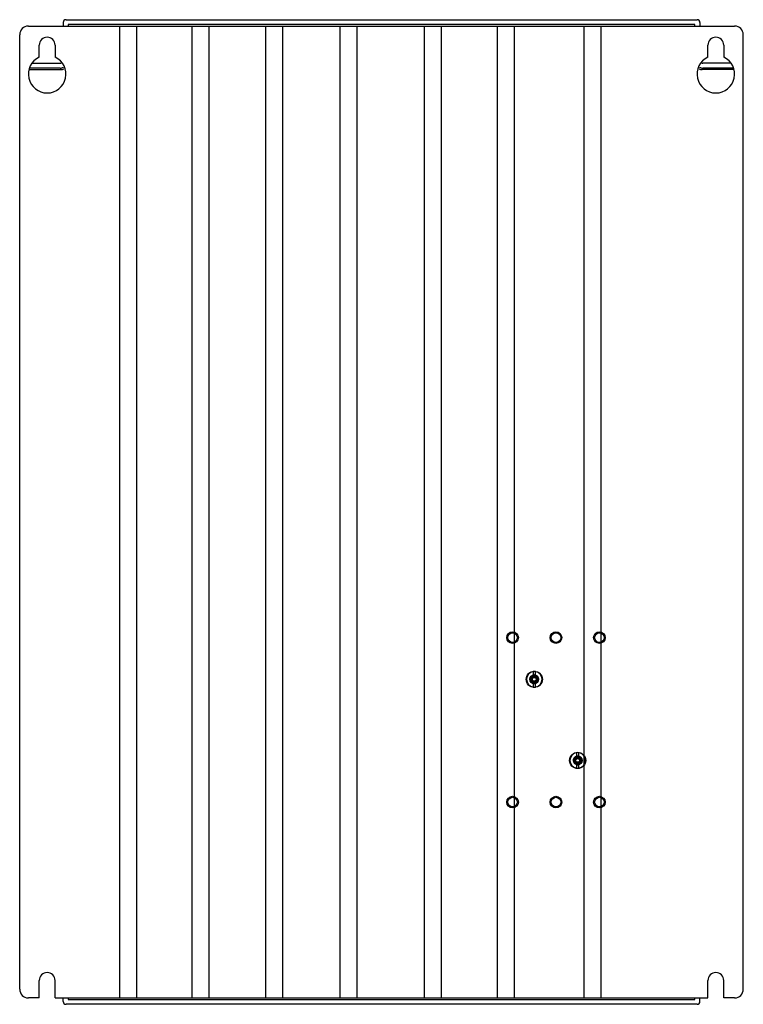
# Model space of a CAD drawing. Header units: millimetres. Extents: x 34 to 284, y 52 to 392.
import ezdxf

# ---------------------------------------------------------------- set-up
doc = ezdxf.new("R2010")
doc.units = ezdxf.units.MM
doc.header["$LTSCALE"] = 29.006697
doc.layers.get('0').update_dxf_attribs({"linetype": 'CONTINUOUS'})

msp = doc.modelspace()

# ---------------------------------------------------------------- linework, layer by layer
at = {"color": 7}
for p, q in [((50.5, 391.68), (268.5, 391.68)), ((37.5, 389.48), (281.5, 389.48)), ((49.5, 390.68), (49.5, 389.48)), ((51.2, 389.98), (51.2, 389.48)), ((267.8, 389.98), (51.2, 389.98)), ((69.11, 53.88), (69.11, 389.48)), ((74.93, 53.88), (74.93, 389.48)), ((94.12, 53.88), (94.12, 389.48)), ((99.95, 53.88), (99.95, 389.48)), ((119.55, 53.88), (119.55, 389.48)), ((125.37, 53.88), (125.37, 389.48)), ((145.24, 53.88), (145.24, 389.48)), ((151.06, 53.88), (151.06, 389.48)), ((174.35, 53.88), (174.35, 389.48)), ((180.17, 53.88), (180.17, 389.48)), ((199.61, 53.88), (199.61, 389.48)), ((205.43, 53.88), (205.43, 389.48)), ((229.57, 53.88), (229.57, 389.48)), ((235.39, 53.88), (235.39, 389.48)), ((267.8, 389.48), (267.8, 389.98)), ((269.5, 390.68), (269.5, 389.48)), ((34.5, 56.88), (34.5, 386.48)), ((284.5, 56.88), (284.5, 386.48)), ((41.25, 378.77), (41.25, 382.88)), ((46.75, 382.88), (46.75, 378.77)), ((272.25, 378.77), (272.25, 382.88)), ((277.75, 382.88), (277.75, 378.77)), ((37.96, 374.48), (48.7, 374.48)), ((48.5, 374.98), (38.11, 374.98)), ((38.87, 376.68), (48.5, 376.68)), ((281.3, 374.48), (270.3, 374.48)), ((280.13, 376.68), (270.5, 376.68)), ((280.89, 374.98), (270.5, 374.98)), ((210.93, 164.27), (211.77, 164.29)), ((211.77, 163.52), (210.93, 163.53)), ((211.27, 164.95), (211.23, 164.9)), ((211.61, 164.56), (211.25, 164.92)), ((211.25, 162.87), (211.61, 163.23)), ((211.63, 165.25), (211.89, 164.71)), ((211.88, 166.56), (211.88, 164.49)), ((211.88, 163.31), (211.88, 161.24)), ((211.89, 164.4), (211.9, 164.83)), ((211.9, 162.97), (211.89, 163.39)), ((212.66, 164.83), (212.67, 164.4)), ((212.66, 164.49), (212.66, 164.83)), ((212.66, 163.39), (212.66, 162.97)), ((212.68, 164.49), (212.68, 166.56)), ((212.68, 161.24), (212.68, 163.31)), ((212.78, 164.29), (213.62, 164.27)), ((213.62, 163.53), (212.78, 163.51)), ((213.3, 164.92), (212.94, 164.56)), ((213.3, 162.87), (212.94, 163.23)), ((213.15, 164.1), (213.74, 164.23)), ((213.33, 164.9), (213.28, 164.95)), ((211.27, 162.85), (211.23, 162.9)), ((213.33, 162.9), (213.28, 162.85)), ((225.93, 136.27), (226.77, 136.28)), ((226.27, 136.95), (226.23, 136.9)), ((226.61, 136.56), (226.25, 136.92)), ((226.63, 137.25), (226.89, 136.71)), ((226.89, 136.71), (226.63, 137.25)), ((226.88, 138.56), (226.88, 136.49)), ((226.89, 136.4), (226.9, 136.83)), ((227.66, 136.83), (227.66, 136.4)), ((227.66, 136.49), (227.66, 136.83)), ((227.68, 136.49), (227.68, 138.56)), ((227.78, 136.29), (228.62, 136.27)), ((228.3, 136.92), (227.94, 136.56)), ((228.15, 136.1), (228.74, 136.23)), ((228.33, 136.9), (228.28, 136.95)), ((226.77, 135.52), (225.93, 135.53)), ((226.27, 134.85), (226.23, 134.9)), ((226.25, 134.87), (226.61, 135.23)), ((226.88, 135.31), (226.88, 133.24)), ((226.9, 134.97), (226.89, 135.39)), ((227.66, 135.39), (227.66, 134.97)), ((227.68, 133.24), (227.68, 135.31)), ((228.62, 135.53), (227.78, 135.51)), ((228.3, 134.87), (227.94, 135.23)), ((228.33, 134.9), (228.28, 134.85)), ((41.25, 53.88), (41.25, 59.88)), ((46.75, 53.88), (46.75, 59.88)), ((272.25, 53.88), (272.25, 59.88)), ((277.75, 53.88), (277.75, 59.88)), ((41.25, 53.88), (37.5, 53.88)), ((46.75, 53.88), (272.25, 53.88)), ((49.5, 52.68), (49.5, 53.88)), ((268.5, 51.68), (50.5, 51.68)), ((51.2, 53.88), (51.2, 53.38)), ((51.2, 53.38), (267.8, 53.38)), ((267.8, 53.38), (267.8, 53.88)), ((269.5, 52.68), (269.5, 53.88)), ((281.5, 53.88), (277.75, 53.88))]:
    msp.add_line(p, q, dxfattribs=at)
for centre, radius in [((204.78, 178.3), 2), ((219.78, 178.3), 2), ((234.78, 178.3), 2), ((204.78, 178.3), 1.65), ((219.78, 178.3), 1.65), ((234.78, 178.3), 1.65), ((212.28, 163.9), 2.8), ((212.28, 163.9), 1.5), ((212.28, 163.9), 1.4), ((212.28, 163.9), 1.05), ((227.28, 135.9), 2.8), ((227.28, 135.9), 1.5), ((227.28, 135.9), 1.4), ((227.28, 135.9), 1.05), ((204.78, 121.5), 2), ((204.78, 121.5), 1.65), ((219.78, 121.5), 2), ((219.78, 121.5), 1.65), ((234.78, 121.5), 2), ((234.78, 121.5), 1.65)]:
    msp.add_circle(centre, radius, dxfattribs=at)
for centre, radius, start, end in [((50.5, 390.68), 1, 90, 180), ((268.5, 390.68), 1, 0, 90), ((37.5, 386.48), 3, 90, 180), ((281.5, 386.48), 3, 0, 90), ((44, 382.88), 2.75, 0, 180), ((275, 382.88), 2.75, 0, 180), ((44, 372.88), 6.5, 115.029, 64.971), ((275, 372.88), 6.5, 115.029, 64.971), ((48.5, 377.68), 1, 270, 297.3872), ((48.5, 377.68), 2.7, 270, 293.9865), ((48.7, 377.48), 3, 270, 290.7471), ((270.3, 377.48), 3, 249.2535, 270), ((270.5, 377.68), 2.7, 246.0129, 270), ((270.5, 377.68), 1, 242.6128, 270), ((212.28, 163.9), 2.67, 98.6132, 261.3845), ((212.28, 163.9), 1.4, 164.5944, 195.3977), ((226.32, 163.39), 14.76, 175.98, 176.5416), ((225.75, 164.37), 14.2, 183.4385, 184.0287), ((240.81, 159.58), 29.62, 170.3201, 170.5902), ((240, 168.08), 28.8, 189.4023, 189.6802), ((216.36, 136.75), 28.22, 99.4004, 99.6839), ((147.41, 100.21), 90.9, 44.9319, 45.0651), ((275.24, 99.76), 89.87, 134.933, 135.0678), ((216.52, 192.01), 29.19, 260.3197, 260.5938), ((212.28, 163.9), 0.9, 228.7407, 311.1813), ((212.77, 150.06), 14.57, 93.5227, 94.023), ((212.81, 178.32), 15.14, 265.9844, 266.4654), ((212.28, 163.9), 2.69, 81.4301, 98.5676), ((212.28, 163.9), 1, 67.7111, 112.2153), ((212.28, 163.9), 2.67, 278.6132, 81.3845), ((211.74, 149.48), 15.14, 85.9842, 86.4658), ((211.78, 177.75), 14.58, 273.5229, 274.0228), ((274.61, 102.75), 87.32, 134.9307, 135.0693), ((277.15, 227.59), 90.9, 224.9319, 225.0651), ((208.03, 135.79), 29.19, 80.3197, 80.5938), ((208.18, 191.12), 28.29, 279.4008, 279.6837), ((184.58, 159.73), 28.77, 9.4022, 9.6803), ((183.75, 168.21), 29.62, 350.3201, 350.5902), ((198.76, 163.43), 14.24, 3.4522, 4.0281), ((198.24, 164.41), 14.76, 355.98, 356.5416), ((212.28, 163.9), 1.4, 344.5944, 15.4088), ((212.26, 163.9), 1.51, 0.0562, 12.7953), ((212.28, 163.9), 2.69, 261.4301, 278.5676), ((212.28, 163.9), 1, 247.8536, 292.2153), ((227.28, 135.9), 2.67, 98.6132, 261.3845), ((227.28, 135.9), 1.4, 164.5944, 195.3977), ((241.31, 135.39), 14.76, 175.98, 176.5416), ((255.81, 131.58), 29.62, 170.3201, 170.5902), ((231.36, 108.75), 28.22, 99.4004, 99.6839), ((162.41, 72.21), 90.9, 44.9319, 45.0651), ((227.77, 122.06), 14.57, 93.5227, 94.023), ((227.28, 135.9), 2.69, 81.4301, 98.5676), ((227.28, 135.9), 1, 67.7111, 112.2153), ((227.28, 135.9), 2.67, 278.6132, 81.3845), ((226.74, 121.48), 15.14, 85.9842, 86.4658), ((289.61, 74.75), 87.32, 134.9307, 135.0693), ((223.03, 107.79), 29.19, 80.3197, 80.5938), ((199.58, 131.73), 28.77, 9.4022, 9.6803), ((213.76, 135.43), 14.24, 3.4522, 4.0281), ((227.28, 135.9), 1.4, 344.5944, 15.4088), ((227.26, 135.9), 1.51, 0.0562, 12.7953), ((240.75, 136.37), 14.2, 183.4385, 184.0287), ((255, 140.08), 28.8, 189.4023, 189.6802), ((290.24, 71.76), 89.87, 134.933, 135.0678), ((231.52, 164.01), 29.19, 260.3197, 260.5938), ((227.28, 135.9), 0.9, 228.7407, 311.1813), ((227.81, 150.32), 15.14, 265.9844, 266.4654), ((227.28, 135.9), 2.69, 261.4301, 278.5676), ((227.28, 135.9), 1, 247.8536, 292.2153), ((226.78, 149.75), 14.58, 273.5229, 274.0228), ((292.15, 199.58), 90.9, 224.9319, 225.0651), ((223.18, 163.12), 28.29, 279.4008, 279.6837), ((198.75, 140.21), 29.62, 350.3201, 350.5902), ((213.24, 136.41), 14.76, 355.98, 356.5416), ((44, 59.88), 2.75, 0, 180), ((275, 59.88), 2.75, 0, 180), ((37.5, 56.88), 3, 180, 270), ((281.5, 56.88), 3, 270, 360), ((50.5, 52.68), 1, 180, 270), ((268.5, 52.68), 1, 270, 360)]:
    msp.add_arc(centre, radius, start, end, dxfattribs=at)
for points, knots in [([(210.78, 163.9), (210.78, 164.06), (210.83, 164.39), (211.06, 164.83), (211.42, 165.17), (211.87, 165.37), (212.36, 165.42), (212.84, 165.32), (213.27, 165.06), (213.58, 164.69), (213.7, 164.39), (213.74, 164.23)], [0, 0, 0, 0, 0.112175, 0.223942, 0.334685, 0.446714, 0.557955, 0.66871, 0.780435, 0.891151, 1, 1, 1, 1]), ([(213.78, 163.9), (213.78, 164.06), (213.73, 164.37), (213.51, 164.8), (213.17, 165.14), (212.74, 165.35), (212.27, 165.42), (211.8, 165.35), (211.38, 165.13), (211.04, 164.79), (210.83, 164.37), (210.78, 164.06), (210.78, 163.9)], [0, 0, 0, 0, 0.1007, 0.200783, 0.301491, 0.40128, 0.501258, 0.601385, 0.701314, 0.800786, 0.900369, 1, 1, 1, 1]), ([(210.78, 163.9), (210.78, 163.74), (210.83, 163.43), (211.04, 163.01), (211.38, 162.67), (211.8, 162.45), (212.27, 162.38), (212.74, 162.45), (213.16, 162.66), (213.51, 163), (213.73, 163.42), (213.78, 163.74), (213.78, 163.9)], [0, 0, 0, 0, 0.099443, 0.198783, 0.298791, 0.398155, 0.497281, 0.596992, 0.697289, 0.798205, 0.899356, 1, 1, 1, 1]), ([(211.24, 163.76), (211.19, 163.69), (211.12, 163.52), (211.08, 163.25), (211.09, 163.06), (211.1, 162.96)], [0, 0, 0, 0, 0.310501, 0.644674, 1, 1, 1, 1]), ([(211.18, 163.9), (211.17, 164.02), (211.19, 164.26), (211.33, 164.59), (211.57, 164.87), (211.89, 165.06), (212.26, 165.15), (212.66, 165.12), (213.04, 164.96), (213.36, 164.68), (213.57, 164.32), (213.63, 164.04), (213.64, 163.9)], [0, 0, 0, 0, 0.091385, 0.183446, 0.276682, 0.370945, 0.46734, 0.570194, 0.67689, 0.783472, 0.892408, 1, 1, 1, 1]), ([(212.87, 163.22), (212.8, 163.15), (212.63, 163.02), (212.33, 162.93), (212.01, 162.93), (211.7, 163.05), (211.44, 163.26), (211.25, 163.55), (211.19, 163.78), (211.18, 163.9)], [0, 0, 0, 0, 0.129772, 0.270984, 0.40897, 0.550948, 0.696574, 0.842265, 1, 1, 1, 1]), ([(211.59, 164.43), (211.55, 164.48), (211.46, 164.58), (211.34, 164.74), (211.26, 164.85), (211.23, 164.9)], [0, 0, 0, 0, 0.344651, 0.677667, 1, 1, 1, 1]), ([(211.23, 162.9), (211.26, 162.95), (211.34, 163.06), (211.46, 163.22), (211.55, 163.32), (211.59, 163.37)], [0, 0, 0, 0, 0.322341, 0.655329, 1, 1, 1, 1]), ([(211.24, 163.76), (211.25, 163.78), (211.28, 163.83), (211.33, 163.89), (211.36, 163.93), (211.38, 163.94)], [0, 0, 0, 0, 0.337706, 0.669576, 1, 1, 1, 1]), ([(211.29, 163.9), (211.27, 164.01), (211.29, 164.23), (211.41, 164.55), (211.64, 164.81), (211.94, 165), (212.3, 165.08), (212.67, 165.05), (213.02, 164.9), (213.32, 164.65), (213.53, 164.3), (213.6, 164.03), (213.61, 163.9)], [0, 0, 0, 0, 0.090157, 0.181188, 0.275958, 0.371734, 0.468187, 0.568391, 0.673328, 0.778916, 0.888756, 1, 1, 1, 1]), ([(211.27, 164.95), (211.33, 164.91), (211.44, 164.84), (211.59, 164.72), (211.7, 164.63), (211.75, 164.59)], [0, 0, 0, 0, 0.322335, 0.655328, 1, 1, 1, 1]), ([(211.75, 163.21), (211.7, 163.17), (211.59, 163.08), (211.44, 162.96), (211.33, 162.89), (211.27, 162.85)], [0, 0, 0, 0, 0.344653, 0.677668, 1, 1, 1, 1]), ([(211.29, 163.9), (211.3, 163.81), (211.34, 163.63), (211.48, 163.4), (211.61, 163.27), (211.68, 163.22)], [0, 0, 0, 0, 0.332683, 0.675114, 1, 1, 1, 1]), ([(211.89, 164.71), (211.99, 164.76), (212.21, 164.81), (212.54, 164.78), (212.84, 164.62), (213.07, 164.36), (213.19, 164.04), (213.17, 163.68), (213.03, 163.37), (212.78, 163.13), (212.47, 163), (212.13, 162.99), (211.81, 163.1), (211.56, 163.33), (211.4, 163.63), (211.36, 163.98), (211.45, 164.3), (211.65, 164.57), (211.93, 164.75), (212.26, 164.82), (212.59, 164.77), (212.88, 164.59), (213.08, 164.33), (213.19, 164.01), (213.17, 163.67), (213.03, 163.37), (212.78, 163.13), (212.47, 163.01), (212.14, 162.99), (211.83, 163.1), (211.57, 163.32), (211.4, 163.61), (211.36, 163.95), (211.44, 164.28), (211.63, 164.56), (211.92, 164.74), (212.25, 164.82), (212.58, 164.77), (212.87, 164.6), (213.08, 164.33), (213.19, 164.01), (213.16, 163.67), (213.02, 163.35), (212.77, 163.12), (212.45, 163), (212.23, 163), (212.12, 163.01)], [0, 0, 0, 0, 0.022676, 0.045637, 0.067852, 0.090744, 0.114943, 0.138026, 0.161894, 0.184558, 0.206802, 0.22964, 0.252064, 0.275013, 0.298116, 0.320711, 0.344202, 0.366152, 0.3881, 0.410851, 0.433337, 0.455478, 0.478227, 0.500799, 0.523408, 0.5465, 0.568931, 0.591164, 0.613819, 0.635958, 0.65804, 0.681276, 0.703828, 0.727024, 0.74971, 0.771964, 0.79495, 0.81736, 0.839992, 0.863098, 0.885307, 0.909048, 0.932036, 0.954584, 0.977297, 1, 1, 1, 1]), ([(211.89, 164.71), (211.99, 164.76), (212.2, 164.81), (212.54, 164.78), (212.83, 164.63), (213.06, 164.38), (213.18, 164.07), (213.18, 163.74), (213.06, 163.43), (212.85, 163.17), (212.55, 163.02), (212.21, 162.98), (211.88, 163.07), (211.62, 163.27), (211.43, 163.54), (211.36, 163.87), (211.41, 164.2), (211.57, 164.49), (211.83, 164.71), (212.15, 164.81), (212.49, 164.8), (212.8, 164.66), (213.03, 164.42), (213.17, 164.12), (213.19, 163.79), (213.09, 163.47), (212.87, 163.2), (212.57, 163.03), (212.24, 162.98), (211.92, 163.05), (211.66, 163.23), (211.48, 163.46), (211.39, 163.7), (211.37, 163.87), (211.38, 163.94)], [0, 0, 0, 0, 0.032281, 0.064095, 0.095097, 0.127961, 0.159873, 0.190863, 0.22295, 0.254248, 0.286038, 0.318813, 0.350742, 0.382237, 0.414748, 0.445669, 0.477393, 0.509955, 0.541585, 0.573909, 0.605761, 0.637489, 0.669761, 0.701194, 0.732118, 0.764737, 0.797971, 0.830555, 0.86276, 0.893599, 0.924037, 0.952731, 0.977996, 1, 1, 1, 1]), ([(213.15, 164.1), (213.13, 164.21), (213.04, 164.41), (212.8, 164.66), (212.49, 164.79), (212.15, 164.81), (211.81, 164.7), (211.55, 164.46), (211.4, 164.15), (211.36, 163.82), (211.46, 163.49), (211.66, 163.22), (211.94, 163.04), (212.28, 162.98), (212.61, 163.04), (212.9, 163.22), (213.1, 163.5), (213.19, 163.82), (213.16, 164.15), (213.01, 164.45), (212.76, 164.68), (212.45, 164.8), (212.12, 164.8), (211.8, 164.69), (211.55, 164.46), (211.4, 164.16), (211.36, 163.82), (211.45, 163.5), (211.65, 163.23), (211.93, 163.05), (212.26, 162.98), (212.59, 163.03), (212.89, 163.21), (213.09, 163.48), (213.19, 163.81), (213.16, 164.14), (213.01, 164.45), (212.77, 164.68), (212.45, 164.8), (212.12, 164.8), (211.79, 164.69), (211.54, 164.45), (211.39, 164.14), (211.36, 163.8), (211.46, 163.48), (211.6, 163.3), (211.68, 163.22)], [0, 0, 0, 0, 0.022654, 0.045679, 0.067813, 0.090739, 0.11509, 0.138132, 0.161735, 0.184263, 0.206443, 0.229567, 0.251885, 0.274465, 0.297609, 0.320004, 0.343231, 0.36568, 0.387724, 0.410726, 0.433285, 0.455197, 0.477898, 0.500521, 0.523162, 0.546327, 0.568556, 0.590832, 0.613752, 0.635947, 0.658187, 0.681203, 0.703751, 0.727149, 0.749707, 0.771845, 0.79499, 0.81735, 0.839861, 0.863069, 0.885201, 0.908826, 0.931961, 0.954594, 0.977346, 1, 1, 1, 1]), ([(211.68, 163.22), (211.61, 163.29), (211.48, 163.46), (211.37, 163.75), (211.38, 164.07), (211.49, 164.36), (211.67, 164.58), (211.82, 164.68), (211.89, 164.71)], [0, 0, 0, 0, 0.173265, 0.352045, 0.52265, 0.696066, 0.877144, 1, 1, 1, 1]), ([(212.12, 163.01), (212.22, 163), (212.43, 163), (212.73, 163.1), (212.97, 163.3), (213.13, 163.57), (213.19, 163.88), (213.15, 164.19), (212.99, 164.47), (212.76, 164.68), (212.47, 164.8), (212.15, 164.8), (211.85, 164.71), (211.6, 164.52), (211.43, 164.25), (211.39, 164.05), (211.38, 163.94)], [0, 0, 0, 0, 0.070548, 0.143067, 0.212774, 0.283438, 0.356929, 0.427693, 0.498832, 0.570483, 0.641719, 0.715466, 0.786463, 0.856678, 0.929057, 1, 1, 1, 1]), ([(211.89, 164.71), (211.84, 164.69), (211.74, 164.63), (211.62, 164.52), (211.51, 164.39), (211.44, 164.24), (211.39, 164.08), (211.37, 163.91), (211.39, 163.74), (211.43, 163.58), (211.5, 163.43), (211.6, 163.3), (211.73, 163.18), (211.87, 163.09), (212.03, 163.03), (212.19, 163), (212.36, 163), (212.52, 163.03), (212.68, 163.09), (212.82, 163.18), (212.95, 163.29), (213.05, 163.42), (213.12, 163.57), (213.17, 163.74), (213.18, 163.9), (213.17, 164.07), (213.12, 164.23), (213.04, 164.38), (212.94, 164.51), (212.82, 164.63), (212.67, 164.71), (212.52, 164.77), (212.35, 164.8), (212.18, 164.8), (212.02, 164.77), (211.86, 164.7), (211.72, 164.61), (211.6, 164.5), (211.5, 164.36), (211.43, 164.21), (211.38, 164.05), (211.37, 163.88), (211.39, 163.71), (211.44, 163.55), (211.52, 163.4), (211.63, 163.27), (211.75, 163.16), (211.9, 163.08), (212.05, 163.02), (212.22, 163), (212.39, 163), (212.55, 163.04), (212.71, 163.1), (212.85, 163.2), (212.97, 163.31), (213.06, 163.45), (213.13, 163.6), (213.17, 163.77), (213.18, 163.93), (213.16, 164.1), (213.11, 164.26), (213.03, 164.41), (212.92, 164.54), (212.79, 164.64), (212.65, 164.73), (212.49, 164.78), (212.32, 164.8), (212.16, 164.8), (211.99, 164.76), (211.84, 164.69), (211.7, 164.6), (211.58, 164.48), (211.49, 164.34), (211.42, 164.19), (211.38, 164.02), (211.37, 163.85), (211.4, 163.69), (211.45, 163.53), (211.53, 163.39), (211.64, 163.26), (211.77, 163.15), (211.91, 163.07), (212.07, 163.02), (212.24, 163), (212.41, 163), (212.56, 163.04), (212.69, 163.1), (212.8, 163.17), (212.89, 163.24), (212.96, 163.31), (213.01, 163.38), (213.06, 163.45), (213.09, 163.51), (213.12, 163.57), (213.14, 163.63), (213.15, 163.68), (213.16, 163.72), (213.17, 163.77), (213.17, 163.81), (213.18, 163.84), (213.18, 163.88), (213.18, 163.91), (213.18, 163.93), (213.18, 163.96), (213.17, 163.98), (213.17, 164.01), (213.17, 164.02), (213.17, 164.04), (213.16, 164.06), (213.16, 164.07), (213.16, 164.09), (213.16, 164.1), (213.15, 164.1)], [0, 0, 0, 0, 0.010855, 0.021644, 0.032423, 0.043276, 0.054221, 0.065196, 0.076084, 0.086909, 0.097713, 0.10857, 0.119512, 0.130475, 0.141378, 0.152214, 0.163034, 0.173888, 0.184828, 0.195783, 0.2067, 0.217548, 0.228384, 0.239239, 0.250186, 0.261125, 0.272046, 0.282883, 0.293728, 0.304578, 0.315531, 0.326476, 0.337426, 0.348291, 0.359146, 0.369987, 0.38092, 0.391854, 0.402819, 0.413696, 0.424554, 0.435384, 0.446302, 0.45723, 0.468211, 0.479097, 0.489954, 0.500763, 0.511655, 0.522571, 0.533563, 0.544459, 0.55531, 0.566097, 0.57696, 0.587864, 0.598861, 0.609758, 0.6206, 0.631363, 0.642199, 0.653087, 0.664087, 0.674998, 0.685855, 0.696625, 0.707459, 0.718339, 0.72933, 0.74024, 0.75111, 0.76189, 0.772733, 0.783623, 0.794611, 0.805486, 0.816305, 0.8271, 0.837932, 0.848788, 0.859624, 0.870477, 0.881323, 0.892141, 0.90307, 0.913698, 0.923172, 0.931451, 0.938762, 0.945252, 0.951037, 0.956214, 0.960866, 0.965062, 0.968855, 0.972294, 0.975416, 0.978257, 0.980845, 0.983208, 0.985369, 0.98735, 0.989167, 0.990835, 0.992366, 0.993768, 0.995048, 0.996229, 0.997321, 0.998331, 0.999234, 1, 1, 1, 1]), ([(211.74, 163.52), (211.7, 163.57), (211.64, 163.7), (211.61, 163.9), (211.64, 164.11), (211.7, 164.23), (211.74, 164.28)], [0, 0, 0, 0, 0.250976, 0.499612, 0.747529, 1, 1, 1, 1]), ([(211.76, 164.41), (211.76, 164.41), (211.77, 164.39), (211.77, 164.36), (211.77, 164.34), (211.77, 164.32)], [0, 0, 0, 0, 0.326703, 0.656348, 1, 1, 1, 1]), ([(211.85, 164.4), (211.84, 164.41), (211.82, 164.41), (211.79, 164.41), (211.77, 164.41), (211.76, 164.41)], [0, 0, 0, 0, 0.34334, 0.673183, 1, 1, 1, 1]), ([(211.77, 163.47), (211.77, 163.46), (211.77, 163.44), (211.77, 163.41), (211.76, 163.39), (211.76, 163.38)], [0, 0, 0, 0, 0.343678, 0.673158, 1, 1, 1, 1]), ([(211.76, 163.38), (211.77, 163.39), (211.79, 163.39), (211.82, 163.39), (211.84, 163.39), (211.85, 163.4)], [0, 0, 0, 0, 0.326806, 0.656288, 1, 1, 1, 1]), ([(211.77, 164.32), (211.78, 164.33), (211.8, 164.35), (211.82, 164.38), (211.84, 164.4), (211.85, 164.4)], [0, 0, 0, 0, 0.321664, 0.677779, 1, 1, 1, 1]), ([(211.77, 164.29), (211.77, 164.29), (211.77, 164.3), (211.77, 164.31), (211.77, 164.32), (211.77, 164.32)], [0, 0, 0, 0, 0.335456, 0.666309, 1, 1, 1, 1]), ([(211.77, 163.47), (211.77, 163.48), (211.77, 163.49), (211.77, 163.5), (211.77, 163.51), (211.77, 163.52)], [0, 0, 0, 0, 0.337582, 0.656896, 1, 1, 1, 1]), ([(211.77, 163.47), (211.78, 163.47), (211.8, 163.45), (211.82, 163.42), (211.84, 163.4), (211.85, 163.4)], [0, 0, 0, 0, 0.323588, 0.679323, 1, 1, 1, 1]), ([(211.89, 164.4), (211.89, 164.4), (211.88, 164.4), (211.87, 164.4), (211.86, 164.4), (211.85, 164.4)], [0, 0, 0, 0, 0.339556, 0.658816, 1, 1, 1, 1]), ([(211.89, 163.39), (211.89, 163.39), (211.88, 163.4), (211.87, 163.4), (211.86, 163.4), (211.85, 163.4)], [0, 0, 0, 0, 0.335823, 0.648493, 1, 1, 1, 1]), ([(211.89, 164.49), (211.89, 164.49), (211.89, 164.49), (211.88, 164.49), (211.88, 164.49), (211.88, 164.49)], [0, 0, 0, 0, 0.338994, 0.648187, 1, 1, 1, 1]), ([(211.88, 163.31), (211.88, 163.31), (211.88, 163.31), (211.89, 163.31), (211.89, 163.31), (211.9, 163.31)], [0, 0, 0, 0, 0.351606, 0.664402, 1, 1, 1, 1]), ([(211.89, 164.43), (211.93, 164.46), (212.01, 164.51), (212.14, 164.55), (212.23, 164.56), (212.28, 164.56)], [0, 0, 0, 0, 0.333774, 0.670131, 1, 1, 1, 1]), ([(212.28, 163.24), (212.23, 163.24), (212.14, 163.25), (212.01, 163.29), (211.93, 163.34), (211.89, 163.36)], [0, 0, 0, 0, 0.33096, 0.665014, 1, 1, 1, 1]), ([(212.28, 164.56), (212.32, 164.56), (212.41, 164.55), (212.55, 164.51), (212.63, 164.46), (212.66, 164.43)], [0, 0, 0, 0, 0.331236, 0.665223, 1, 1, 1, 1]), ([(212.28, 162.4), (212.43, 162.41), (212.73, 162.48), (213.12, 162.71), (213.42, 163.05), (213.6, 163.47), (213.62, 163.76), (213.61, 163.9)], [0, 0, 0, 0, 0.206664, 0.407916, 0.609545, 0.80968, 1, 1, 1, 1]), ([(213.64, 163.9), (213.65, 163.75), (213.62, 163.45), (213.44, 163.04), (213.13, 162.7), (212.73, 162.47), (212.43, 162.41), (212.28, 162.4)], [0, 0, 0, 0, 0.197841, 0.397068, 0.595069, 0.793266, 1, 1, 1, 1]), ([(212.66, 163.36), (212.63, 163.34), (212.55, 163.29), (212.41, 163.25), (212.32, 163.24), (212.28, 163.24)], [0, 0, 0, 0, 0.333765, 0.670225, 1, 1, 1, 1]), ([(212.68, 164.49), (212.68, 164.49), (212.67, 164.49), (212.67, 164.49), (212.66, 164.49), (212.66, 164.49)], [0, 0, 0, 0, 0.340538, 0.674415, 1, 1, 1, 1]), ([(212.66, 163.31), (212.66, 163.31), (212.67, 163.31), (212.67, 163.31), (212.68, 163.31), (212.68, 163.31)], [0, 0, 0, 0, 0.338994, 0.648187, 1, 1, 1, 1]), ([(212.67, 164.4), (212.67, 164.4), (212.68, 164.4), (212.69, 164.4), (212.7, 164.4), (212.7, 164.4)], [0, 0, 0, 0, 0.336488, 0.665921, 1, 1, 1, 1]), ([(212.7, 163.4), (212.7, 163.4), (212.69, 163.4), (212.68, 163.4), (212.67, 163.39), (212.67, 163.39)], [0, 0, 0, 0, 0.345916, 0.656019, 1, 1, 1, 1]), ([(212.79, 164.41), (212.78, 164.41), (212.76, 164.41), (212.73, 164.41), (212.71, 164.41), (212.7, 164.4)], [0, 0, 0, 0, 0.326753, 0.656584, 1, 1, 1, 1]), ([(212.7, 164.4), (212.71, 164.4), (212.73, 164.38), (212.76, 164.35), (212.77, 164.33), (212.78, 164.32)], [0, 0, 0, 0, 0.322212, 0.677215, 1, 1, 1, 1]), ([(212.78, 163.47), (212.77, 163.47), (212.76, 163.45), (212.73, 163.42), (212.71, 163.4), (212.7, 163.4)], [0, 0, 0, 0, 0.321636, 0.677774, 1, 1, 1, 1]), ([(212.7, 163.4), (212.71, 163.39), (212.73, 163.39), (212.76, 163.39), (212.78, 163.39), (212.79, 163.38)], [0, 0, 0, 0, 0.343914, 0.673423, 1, 1, 1, 1]), ([(212.79, 164.41), (212.79, 164.41), (212.79, 164.39), (212.78, 164.36), (212.78, 164.34), (212.78, 164.32)], [0, 0, 0, 0, 0.326799, 0.656635, 1, 1, 1, 1]), ([(212.78, 164.29), (212.78, 164.29), (212.78, 164.3), (212.78, 164.31), (212.78, 164.32), (212.78, 164.32)], [0, 0, 0, 0, 0.338018, 0.65104, 1, 1, 1, 1]), ([(212.78, 163.51), (212.78, 163.51), (212.78, 163.5), (212.78, 163.49), (212.78, 163.48), (212.78, 163.47)], [0, 0, 0, 0, 0.328047, 0.65876, 1, 1, 1, 1]), ([(212.79, 163.38), (212.79, 163.39), (212.79, 163.41), (212.78, 163.44), (212.78, 163.46), (212.78, 163.47)], [0, 0, 0, 0, 0.326703, 0.656348, 1, 1, 1, 1]), ([(212.8, 164.59), (212.86, 164.63), (212.96, 164.72), (213.12, 164.84), (213.23, 164.91), (213.28, 164.95)], [0, 0, 0, 0, 0.344657, 0.677674, 1, 1, 1, 1]), ([(213.28, 162.85), (213.23, 162.89), (213.12, 162.96), (212.96, 163.08), (212.86, 163.17), (212.8, 163.21)], [0, 0, 0, 0, 0.322333, 0.655326, 1, 1, 1, 1]), ([(212.81, 164.29), (212.85, 164.23), (212.92, 164.11), (212.95, 163.9), (212.92, 163.69), (212.85, 163.57), (212.81, 163.51)], [0, 0, 0, 0, 0.25092, 0.499649, 0.747773, 1, 1, 1, 1]), ([(213.33, 164.9), (213.29, 164.85), (213.22, 164.74), (213.09, 164.58), (213.01, 164.48), (212.97, 164.43)], [0, 0, 0, 0, 0.322334, 0.655325, 1, 1, 1, 1]), ([(212.97, 163.37), (213.01, 163.32), (213.09, 163.22), (213.22, 163.06), (213.29, 162.95), (213.33, 162.9)], [0, 0, 0, 0, 0.344651, 0.677667, 1, 1, 1, 1]), ([(213.74, 164.23), (213.74, 164.23), (213.75, 164.22), (213.75, 164.21), (213.75, 164.2), (213.75, 164.18), (213.75, 164.16), (213.76, 164.15), (213.76, 164.13), (213.76, 164.11), (213.77, 164.08), (213.77, 164.06), (213.77, 164.03), (213.77, 164), (213.78, 163.97), (213.78, 163.94), (213.78, 163.91), (213.78, 163.9)], [0, 0, 0, 0, 0.035192, 0.075099, 0.117321, 0.162888, 0.212206, 0.26579, 0.323659, 0.386436, 0.45448, 0.528327, 0.608351, 0.695022, 0.788781, 0.890214, 1, 1, 1, 1]), ([(211.1, 162.96), (211.2, 162.93), (211.38, 162.87), (211.65, 162.86), (211.83, 162.89), (211.91, 162.92)], [0, 0, 0, 0, 0.358411, 0.690428, 1, 1, 1, 1]), ([(212.12, 163.01), (212.1, 163), (212.05, 162.97), (211.98, 162.94), (211.94, 162.92), (211.91, 162.92)], [0, 0, 0, 0, 0.333462, 0.666028, 1, 1, 1, 1]), ([(225.78, 135.9), (225.78, 136.06), (225.83, 136.39), (226.06, 136.83), (226.42, 137.17), (226.87, 137.37), (227.36, 137.42), (227.84, 137.32), (228.27, 137.06), (228.58, 136.69), (228.7, 136.39), (228.74, 136.23)], [0, 0, 0, 0, 0.112175, 0.223942, 0.334685, 0.446714, 0.557955, 0.66871, 0.780435, 0.891151, 1, 1, 1, 1]), ([(228.78, 135.9), (228.78, 136.06), (228.73, 136.37), (228.51, 136.8), (228.17, 137.14), (227.74, 137.35), (227.27, 137.42), (226.8, 137.35), (226.38, 137.13), (226.04, 136.79), (225.83, 136.37), (225.78, 136.06), (225.78, 135.9)], [0, 0, 0, 0, 0.1007, 0.200783, 0.301491, 0.40128, 0.501258, 0.601385, 0.701314, 0.800786, 0.900369, 1, 1, 1, 1]), ([(226.18, 135.9), (226.17, 136.02), (226.19, 136.26), (226.33, 136.59), (226.57, 136.87), (226.89, 137.06), (227.26, 137.15), (227.66, 137.12), (228.04, 136.96), (228.36, 136.68), (228.57, 136.31), (228.63, 136.04), (228.64, 135.9)], [0, 0, 0, 0, 0.091385, 0.183446, 0.276682, 0.370945, 0.46734, 0.570194, 0.67689, 0.783472, 0.892408, 1, 1, 1, 1]), ([(226.59, 136.43), (226.54, 136.48), (226.46, 136.58), (226.34, 136.74), (226.26, 136.85), (226.23, 136.9)], [0, 0, 0, 0, 0.344651, 0.677667, 1, 1, 1, 1]), ([(226.29, 135.9), (226.27, 136.01), (226.29, 136.23), (226.41, 136.55), (226.64, 136.81), (226.94, 137), (227.3, 137.08), (227.67, 137.05), (228.02, 136.9), (228.32, 136.65), (228.53, 136.3), (228.6, 136.03), (228.61, 135.9)], [0, 0, 0, 0, 0.090157, 0.181188, 0.275958, 0.371734, 0.468187, 0.568391, 0.673328, 0.778916, 0.888756, 1, 1, 1, 1]), ([(226.27, 136.95), (226.33, 136.91), (226.43, 136.84), (226.59, 136.72), (226.7, 136.63), (226.75, 136.59)], [0, 0, 0, 0, 0.322335, 0.655328, 1, 1, 1, 1]), ([(228.15, 136.1), (228.18, 135.99), (228.19, 135.77), (228.08, 135.44), (227.86, 135.19), (227.56, 135.02), (227.23, 134.98), (226.9, 135.06), (226.62, 135.26), (226.43, 135.54), (226.36, 135.87), (226.41, 136.2), (226.58, 136.5), (226.85, 136.71), (227.17, 136.81), (227.51, 136.79), (227.82, 136.65), (228.05, 136.4), (228.18, 136.09), (228.18, 135.75), (228.07, 135.43), (227.84, 135.17), (227.54, 135.02), (227.2, 134.98), (226.88, 135.07), (226.61, 135.27), (226.42, 135.56), (226.36, 135.89), (226.42, 136.22), (226.59, 136.52), (226.86, 136.72), (227.19, 136.82), (227.53, 136.78), (227.83, 136.63), (228.06, 136.38), (228.18, 136.06), (228.18, 135.72), (228.06, 135.41), (227.82, 135.16), (227.52, 135.01), (227.18, 134.98), (226.85, 135.08), (226.59, 135.29), (226.41, 135.58), (226.36, 135.91), (226.42, 136.24), (226.6, 136.53), (226.79, 136.66), (226.89, 136.71)], [0, 0, 0, 0, 0.021716, 0.043407, 0.065132, 0.086537, 0.108386, 0.130241, 0.152263, 0.174147, 0.195555, 0.217014, 0.23892, 0.26098, 0.282825, 0.304546, 0.326165, 0.347784, 0.369431, 0.391286, 0.413109, 0.434894, 0.456642, 0.478326, 0.499973, 0.521626, 0.543323, 0.565082, 0.586921, 0.608793, 0.630685, 0.652401, 0.674152, 0.696039, 0.717854, 0.739553, 0.761338, 0.783077, 0.804663, 0.826368, 0.848313, 0.87014, 0.891889, 0.913581, 0.934984, 0.956753, 0.978313, 1, 1, 1, 1]), ([(226.89, 136.71), (226.79, 136.66), (226.6, 136.53), (226.42, 136.24), (226.36, 135.91), (226.41, 135.58), (226.59, 135.28), (226.86, 135.08), (227.19, 134.98), (227.53, 135.01), (227.83, 135.16), (228.06, 135.41), (228.18, 135.73), (228.18, 136.07), (228.06, 136.38), (227.84, 136.63), (227.54, 136.78), (227.21, 136.82), (226.88, 136.73), (226.61, 136.53), (226.42, 136.25), (226.36, 135.92), (226.41, 135.58), (226.58, 135.3), (226.84, 135.09), (227.17, 134.99), (227.5, 135.01), (227.81, 135.15), (228.04, 135.39), (228.17, 135.7), (228.19, 136.04), (228.08, 136.35), (227.86, 136.61), (227.56, 136.77), (227.23, 136.82), (226.9, 136.74), (226.62, 136.55), (226.43, 136.27), (226.36, 135.95), (226.39, 135.66), (226.51, 135.41), (226.66, 135.23), (226.83, 135.11), (227, 135.04), (227.17, 135), (227.32, 135), (227.45, 135.01), (227.57, 135.05), (227.68, 135.09), (227.77, 135.14), (227.84, 135.2), (227.91, 135.26), (227.96, 135.32), (228.01, 135.37), (228.04, 135.43), (228.07, 135.48), (228.1, 135.53), (228.12, 135.58), (228.13, 135.62), (228.15, 135.66), (228.15, 135.7), (228.16, 135.73), (228.17, 135.77), (228.17, 135.8), (228.17, 135.82), (228.18, 135.85), (228.18, 135.87), (228.18, 135.89), (228.18, 135.91), (228.18, 135.93), (228.18, 135.95), (228.17, 135.96), (228.17, 135.97), (228.17, 135.99), (228.17, 136), (228.17, 136.01), (228.17, 136.03), (228.17, 136.04), (228.16, 136.05), (228.16, 136.06), (228.16, 136.07), (228.16, 136.08), (228.16, 136.09), (228.16, 136.1), (228.15, 136.1)], [0, 0, 0, 0, 0.021813, 0.043359, 0.064905, 0.086711, 0.108689, 0.130446, 0.152127, 0.173938, 0.19561, 0.217143, 0.238844, 0.260457, 0.281961, 0.3034, 0.324752, 0.346271, 0.367921, 0.389615, 0.411175, 0.43274, 0.454307, 0.475801, 0.497264, 0.518734, 0.540245, 0.561804, 0.583403, 0.605046, 0.626671, 0.648269, 0.669792, 0.691415, 0.713134, 0.734708, 0.756334, 0.777961, 0.799063, 0.818421, 0.835599, 0.85101, 0.864626, 0.876692, 0.887501, 0.8973, 0.906163, 0.914195, 0.921512, 0.928287, 0.934533, 0.940266, 0.945456, 0.950167, 0.954482, 0.958442, 0.962057, 0.965359, 0.968379, 0.971139, 0.973666, 0.97598, 0.978104, 0.980053, 0.98184, 0.983476, 0.984973, 0.986345, 0.987603, 0.988759, 0.989826, 0.990817, 0.991744, 0.992619, 0.993455, 0.994264, 0.995059, 0.995854, 0.996661, 0.997456, 0.998186, 0.998876, 0.999457, 1, 1, 1, 1]), ([(228.15, 136.1), (228.13, 136.21), (228.04, 136.41), (227.8, 136.66), (227.49, 136.79), (227.15, 136.81), (226.81, 136.7), (226.55, 136.46), (226.39, 136.15), (226.36, 135.82), (226.46, 135.49), (226.66, 135.22), (226.94, 135.04), (227.28, 134.98), (227.61, 135.04), (227.9, 135.22), (228.1, 135.5), (228.19, 135.82), (228.16, 136.15), (228.01, 136.45), (227.76, 136.68), (227.45, 136.8), (227.12, 136.8), (226.8, 136.69), (226.55, 136.46), (226.39, 136.16), (226.36, 135.82), (226.45, 135.5), (226.65, 135.23), (226.93, 135.05), (227.26, 134.98), (227.59, 135.03), (227.89, 135.21), (228.09, 135.48), (228.19, 135.81), (228.16, 136.14), (228.01, 136.45), (227.77, 136.68), (227.45, 136.8), (227.11, 136.8), (226.79, 136.68), (226.54, 136.45), (226.39, 136.14), (226.36, 135.8), (226.46, 135.48), (226.6, 135.3), (226.68, 135.22)], [0, 0, 0, 0, 0.022654, 0.045679, 0.067813, 0.090739, 0.11509, 0.138132, 0.161735, 0.184263, 0.206443, 0.229567, 0.251885, 0.274465, 0.297609, 0.320004, 0.343231, 0.36568, 0.387724, 0.410726, 0.433285, 0.455197, 0.477898, 0.500521, 0.523162, 0.546327, 0.568556, 0.590832, 0.613752, 0.635947, 0.658187, 0.681203, 0.703751, 0.727149, 0.749707, 0.771845, 0.79499, 0.81735, 0.839861, 0.863069, 0.885201, 0.908826, 0.931961, 0.954594, 0.977346, 1, 1, 1, 1]), ([(226.68, 135.22), (226.61, 135.29), (226.48, 135.46), (226.37, 135.75), (226.37, 136.07), (226.49, 136.36), (226.67, 136.58), (226.82, 136.68), (226.89, 136.71)], [0, 0, 0, 0, 0.173265, 0.352045, 0.52265, 0.696066, 0.877144, 1, 1, 1, 1]), ([(227.12, 135.01), (227.22, 135), (227.43, 135), (227.73, 135.1), (227.97, 135.3), (228.13, 135.57), (228.19, 135.88), (228.15, 136.19), (227.99, 136.46), (227.76, 136.68), (227.47, 136.8), (227.15, 136.8), (226.85, 136.71), (226.6, 136.52), (226.43, 136.25), (226.39, 136.04), (226.38, 135.94)], [0, 0, 0, 0, 0.070548, 0.143067, 0.212774, 0.283438, 0.356929, 0.427693, 0.498832, 0.570483, 0.641719, 0.715466, 0.786463, 0.856678, 0.929057, 1, 1, 1, 1]), ([(226.89, 136.71), (226.9, 136.71), (226.92, 136.72), (226.96, 136.74), (227, 136.75), (227.04, 136.77), (227.09, 136.78), (227.15, 136.79), (227.21, 136.79), (227.28, 136.8), (227.35, 136.79), (227.44, 136.78), (227.53, 136.76), (227.63, 136.73), (227.74, 136.67), (227.85, 136.59), (227.96, 136.48), (228.06, 136.35), (228.13, 136.2), (228.17, 136.04), (228.18, 135.88), (228.16, 135.71), (228.11, 135.55), (228.03, 135.4), (227.93, 135.27), (227.8, 135.16), (227.66, 135.08), (227.5, 135.03), (227.34, 135), (227.17, 135), (227, 135.04), (226.85, 135.1), (226.72, 135.19), (226.6, 135.31), (226.5, 135.45), (226.42, 135.6), (226.38, 135.76), (226.37, 135.93), (226.4, 136.09), (226.45, 136.25), (226.53, 136.4), (226.63, 136.53), (226.76, 136.64), (226.91, 136.72), (227.07, 136.78), (227.23, 136.8), (227.4, 136.79), (227.56, 136.76), (227.72, 136.69), (227.85, 136.59), (227.97, 136.47), (228.07, 136.33), (228.14, 136.18), (228.17, 136.02), (228.18, 135.86), (228.15, 135.69), (228.1, 135.53), (228.02, 135.38), (227.91, 135.26), (227.79, 135.15), (227.64, 135.07), (227.48, 135.02), (227.31, 135), (227.14, 135.01), (226.98, 135.04), (226.83, 135.11), (226.7, 135.21), (226.58, 135.33), (226.48, 135.47), (226.42, 135.62), (226.38, 135.79), (226.37, 135.95), (226.4, 136.12), (226.46, 136.28), (226.54, 136.43), (226.65, 136.55), (226.78, 136.66), (226.93, 136.73), (227.09, 136.78), (227.26, 136.8), (227.43, 136.79), (227.59, 136.75), (227.74, 136.68), (227.87, 136.58), (227.99, 136.45), (228.08, 136.31), (228.14, 136.16), (228.18, 136), (228.18, 135.84), (228.15, 135.67), (228.09, 135.51), (228.01, 135.37), (227.9, 135.24), (227.77, 135.14), (227.62, 135.06), (227.46, 135.02), (227.29, 135), (227.17, 135), (227.12, 135.01)], [0, 0, 0, 0, 0.002407, 0.00504, 0.007925, 0.011089, 0.014565, 0.01839, 0.022611, 0.02728, 0.032459, 0.038227, 0.044681, 0.051943, 0.060151, 0.0695, 0.08013, 0.091684, 0.10325, 0.114327, 0.125223, 0.136416, 0.148054, 0.159737, 0.170975, 0.181905, 0.192863, 0.204135, 0.215836, 0.227444, 0.238674, 0.249697, 0.260853, 0.272249, 0.283914, 0.295457, 0.306687, 0.317824, 0.329187, 0.340705, 0.352303, 0.363721, 0.374959, 0.386228, 0.397782, 0.409372, 0.420814, 0.432028, 0.443137, 0.454434, 0.466109, 0.477699, 0.488982, 0.500016, 0.511079, 0.5224, 0.534112, 0.545707, 0.556902, 0.567877, 0.578976, 0.590354, 0.602059, 0.613607, 0.624858, 0.635994, 0.647322, 0.658818, 0.670454, 0.681878, 0.693071, 0.704291, 0.715795, 0.727335, 0.738835, 0.750115, 0.7613, 0.772629, 0.784283, 0.795879, 0.807205, 0.818279, 0.829371, 0.840743, 0.852474, 0.863986, 0.875129, 0.886055, 0.897116, 0.908448, 0.920134, 0.931746, 0.943047, 0.954217, 0.965547, 0.977011, 0.988525, 1, 1, 1, 1]), ([(226.89, 136.71), (226.94, 136.73), (227.04, 136.77), (227.21, 136.8), (227.38, 136.8), (227.54, 136.76), (227.7, 136.7), (227.84, 136.61), (227.96, 136.49), (228.06, 136.35), (228.13, 136.2), (228.17, 136.04), (228.18, 135.87), (228.16, 135.71), (228.11, 135.54), (228.02, 135.39), (227.92, 135.26), (227.79, 135.16), (227.65, 135.08), (227.49, 135.02), (227.32, 135), (227.15, 135.01), (226.99, 135.04), (226.84, 135.11), (226.7, 135.2), (226.59, 135.32), (226.49, 135.46), (226.42, 135.61), (226.38, 135.78), (226.37, 135.94), (226.4, 136.11), (226.45, 136.27), (226.54, 136.42), (226.64, 136.55), (226.77, 136.65), (226.92, 136.73), (227.08, 136.78), (227.25, 136.8), (227.42, 136.79), (227.58, 136.75), (227.73, 136.68), (227.87, 136.58), (227.98, 136.46), (228.08, 136.32), (228.14, 136.16), (228.18, 136), (228.18, 135.83), (228.15, 135.67), (228.09, 135.51), (228, 135.36), (227.9, 135.24), (227.77, 135.14), (227.62, 135.06), (227.46, 135.02), (227.29, 135), (227.12, 135.01), (226.96, 135.05), (226.81, 135.12), (226.68, 135.22), (226.56, 135.35), (226.47, 135.49), (226.41, 135.64), (226.38, 135.8), (226.38, 135.9), (226.38, 135.94)], [0, 0, 0, 0, 0.0163, 0.032695, 0.049044, 0.065171, 0.081103, 0.097211, 0.113743, 0.130325, 0.1466, 0.162476, 0.178238, 0.194341, 0.210948, 0.227425, 0.243609, 0.259476, 0.275477, 0.291872, 0.308507, 0.324707, 0.340571, 0.356198, 0.372039, 0.388241, 0.40488, 0.421255, 0.437205, 0.453052, 0.469233, 0.485653, 0.502207, 0.518374, 0.534267, 0.550275, 0.566669, 0.58311, 0.599503, 0.615518, 0.631464, 0.647666, 0.664238, 0.680649, 0.696802, 0.712624, 0.728579, 0.744968, 0.761618, 0.777805, 0.793607, 0.809178, 0.824998, 0.841262, 0.857961, 0.874273, 0.890146, 0.905883, 0.921967, 0.938492, 0.955145, 0.971183, 0.986221, 1, 1, 1, 1]), ([(226.74, 135.52), (226.7, 135.57), (226.64, 135.7), (226.61, 135.9), (226.64, 136.11), (226.7, 136.23), (226.74, 136.28)], [0, 0, 0, 0, 0.250976, 0.499612, 0.747529, 1, 1, 1, 1]), ([(226.76, 136.41), (226.76, 136.4), (226.77, 136.39), (226.77, 136.35), (226.77, 136.33), (226.77, 136.32)], [0, 0, 0, 0, 0.326703, 0.656348, 1, 1, 1, 1]), ([(226.85, 136.4), (226.84, 136.4), (226.82, 136.41), (226.79, 136.41), (226.77, 136.41), (226.76, 136.41)], [0, 0, 0, 0, 0.34334, 0.673183, 1, 1, 1, 1]), ([(226.77, 136.32), (226.78, 136.33), (226.8, 136.35), (226.82, 136.38), (226.84, 136.4), (226.85, 136.4)], [0, 0, 0, 0, 0.321664, 0.677779, 1, 1, 1, 1]), ([(226.77, 136.29), (226.77, 136.29), (226.77, 136.3), (226.77, 136.31), (226.77, 136.32), (226.77, 136.32)], [0, 0, 0, 0, 0.335456, 0.666309, 1, 1, 1, 1]), ([(226.89, 136.4), (226.89, 136.4), (226.88, 136.4), (226.86, 136.4), (226.86, 136.4), (226.85, 136.4)], [0, 0, 0, 0, 0.339556, 0.658816, 1, 1, 1, 1]), ([(226.89, 136.49), (226.89, 136.49), (226.89, 136.49), (226.88, 136.49), (226.88, 136.49), (226.88, 136.49)], [0, 0, 0, 0, 0.338994, 0.648187, 1, 1, 1, 1]), ([(226.89, 136.43), (226.93, 136.46), (227.01, 136.51), (227.14, 136.55), (227.23, 136.56), (227.28, 136.56)], [0, 0, 0, 0, 0.333774, 0.670131, 1, 1, 1, 1]), ([(227.28, 136.56), (227.32, 136.56), (227.41, 136.55), (227.55, 136.51), (227.63, 136.46), (227.66, 136.43)], [0, 0, 0, 0, 0.331236, 0.665223, 1, 1, 1, 1]), ([(227.68, 136.49), (227.68, 136.49), (227.67, 136.49), (227.67, 136.49), (227.66, 136.49), (227.66, 136.49)], [0, 0, 0, 0, 0.340538, 0.674415, 1, 1, 1, 1]), ([(227.66, 136.4), (227.67, 136.4), (227.68, 136.4), (227.69, 136.4), (227.7, 136.4), (227.7, 136.4)], [0, 0, 0, 0, 0.336488, 0.665921, 1, 1, 1, 1]), ([(227.79, 136.41), (227.78, 136.41), (227.76, 136.41), (227.73, 136.41), (227.71, 136.4), (227.7, 136.4)], [0, 0, 0, 0, 0.326753, 0.656584, 1, 1, 1, 1]), ([(227.7, 136.4), (227.71, 136.4), (227.73, 136.38), (227.76, 136.35), (227.77, 136.33), (227.78, 136.32)], [0, 0, 0, 0, 0.322212, 0.677215, 1, 1, 1, 1]), ([(227.79, 136.41), (227.79, 136.4), (227.79, 136.39), (227.78, 136.35), (227.78, 136.33), (227.78, 136.32)], [0, 0, 0, 0, 0.326799, 0.656635, 1, 1, 1, 1]), ([(227.78, 136.29), (227.78, 136.29), (227.78, 136.3), (227.78, 136.31), (227.78, 136.32), (227.78, 136.32)], [0, 0, 0, 0, 0.338018, 0.65104, 1, 1, 1, 1]), ([(227.8, 136.59), (227.86, 136.63), (227.96, 136.72), (228.12, 136.84), (228.23, 136.91), (228.28, 136.95)], [0, 0, 0, 0, 0.344657, 0.677674, 1, 1, 1, 1]), ([(227.81, 136.29), (227.85, 136.23), (227.91, 136.11), (227.95, 135.9), (227.92, 135.69), (227.85, 135.57), (227.81, 135.51)], [0, 0, 0, 0, 0.25092, 0.499649, 0.747773, 1, 1, 1, 1]), ([(228.33, 136.9), (228.29, 136.85), (228.21, 136.74), (228.09, 136.58), (228.01, 136.48), (227.96, 136.43)], [0, 0, 0, 0, 0.322334, 0.655325, 1, 1, 1, 1]), ([(228.74, 136.23), (228.74, 136.23), (228.74, 136.22), (228.75, 136.2), (228.75, 136.19), (228.75, 136.17), (228.76, 136.15), (228.76, 136.13), (228.76, 136.11), (228.77, 136.08), (228.77, 136.06), (228.77, 136.03), (228.77, 136), (228.78, 135.97), (228.78, 135.94), (228.78, 135.91), (228.78, 135.9)], [0, 0, 0, 0, 0.041626, 0.088132, 0.139936, 0.193622, 0.25094, 0.312318, 0.377234, 0.446619, 0.521406, 0.602231, 0.689782, 0.784789, 0.887956, 1, 1, 1, 1]), ([(225.78, 135.9), (225.78, 135.74), (225.83, 135.43), (226.04, 135.01), (226.37, 134.67), (226.8, 134.45), (227.26, 134.37), (227.73, 134.45), (228.16, 134.66), (228.51, 135), (228.73, 135.42), (228.78, 135.74), (228.78, 135.9)], [0, 0, 0, 0, 0.099443, 0.198783, 0.298791, 0.398155, 0.497281, 0.596992, 0.697289, 0.798205, 0.899356, 1, 1, 1, 1]), ([(226.24, 135.76), (226.19, 135.69), (226.12, 135.52), (226.08, 135.25), (226.09, 135.06), (226.1, 134.96)], [0, 0, 0, 0, 0.310501, 0.644674, 1, 1, 1, 1]), ([(226.1, 134.96), (226.19, 134.93), (226.38, 134.87), (226.65, 134.86), (226.83, 134.89), (226.91, 134.92)], [0, 0, 0, 0, 0.358411, 0.690428, 1, 1, 1, 1]), ([(227.87, 135.22), (227.8, 135.15), (227.63, 135.02), (227.33, 134.93), (227.01, 134.93), (226.7, 135.05), (226.43, 135.26), (226.25, 135.55), (226.19, 135.78), (226.18, 135.9)], [0, 0, 0, 0, 0.129772, 0.270984, 0.40897, 0.550948, 0.696574, 0.842265, 1, 1, 1, 1]), ([(226.23, 134.9), (226.26, 134.95), (226.34, 135.06), (226.46, 135.22), (226.54, 135.32), (226.59, 135.37)], [0, 0, 0, 0, 0.322341, 0.655329, 1, 1, 1, 1]), ([(226.24, 135.76), (226.25, 135.78), (226.28, 135.83), (226.32, 135.89), (226.36, 135.92), (226.38, 135.94)], [0, 0, 0, 0, 0.334333, 0.666351, 1, 1, 1, 1]), ([(226.75, 135.21), (226.7, 135.17), (226.59, 135.08), (226.43, 134.96), (226.33, 134.89), (226.27, 134.85)], [0, 0, 0, 0, 0.344653, 0.677668, 1, 1, 1, 1]), ([(226.29, 135.9), (226.29, 135.81), (226.34, 135.63), (226.48, 135.4), (226.61, 135.27), (226.68, 135.22)], [0, 0, 0, 0, 0.332683, 0.675114, 1, 1, 1, 1]), ([(226.77, 135.47), (226.77, 135.46), (226.77, 135.44), (226.77, 135.41), (226.76, 135.39), (226.76, 135.38)], [0, 0, 0, 0, 0.343678, 0.673158, 1, 1, 1, 1]), ([(226.76, 135.38), (226.77, 135.39), (226.79, 135.39), (226.82, 135.39), (226.84, 135.39), (226.85, 135.39)], [0, 0, 0, 0, 0.326806, 0.656288, 1, 1, 1, 1]), ([(226.77, 135.47), (226.77, 135.48), (226.77, 135.49), (226.77, 135.5), (226.77, 135.51), (226.77, 135.52)], [0, 0, 0, 0, 0.337582, 0.656896, 1, 1, 1, 1]), ([(226.77, 135.47), (226.78, 135.46), (226.8, 135.45), (226.82, 135.42), (226.84, 135.4), (226.85, 135.39)], [0, 0, 0, 0, 0.323588, 0.679323, 1, 1, 1, 1]), ([(226.89, 135.39), (226.89, 135.39), (226.88, 135.4), (226.87, 135.4), (226.86, 135.4), (226.85, 135.4)], [0, 0, 0, 0, 0.335823, 0.648493, 1, 1, 1, 1]), ([(226.88, 135.31), (226.88, 135.31), (226.88, 135.31), (226.89, 135.31), (226.89, 135.31), (226.89, 135.31)], [0, 0, 0, 0, 0.351606, 0.664402, 1, 1, 1, 1]), ([(227.28, 135.24), (227.23, 135.24), (227.14, 135.25), (227.01, 135.29), (226.93, 135.34), (226.89, 135.36)], [0, 0, 0, 0, 0.33096, 0.665014, 1, 1, 1, 1]), ([(227.12, 135.01), (227.1, 135), (227.05, 134.97), (226.98, 134.94), (226.93, 134.92), (226.91, 134.92)], [0, 0, 0, 0, 0.333462, 0.666028, 1, 1, 1, 1]), ([(227.28, 134.4), (227.43, 134.41), (227.73, 134.48), (228.12, 134.71), (228.42, 135.05), (228.6, 135.47), (228.62, 135.76), (228.61, 135.9)], [0, 0, 0, 0, 0.206664, 0.407916, 0.609545, 0.80968, 1, 1, 1, 1]), ([(228.64, 135.9), (228.65, 135.75), (228.62, 135.45), (228.43, 135.04), (228.13, 134.7), (227.73, 134.47), (227.43, 134.41), (227.28, 134.4)], [0, 0, 0, 0, 0.197841, 0.397068, 0.595069, 0.793266, 1, 1, 1, 1]), ([(227.66, 135.36), (227.62, 135.34), (227.54, 135.29), (227.41, 135.25), (227.32, 135.24), (227.28, 135.24)], [0, 0, 0, 0, 0.333765, 0.670225, 1, 1, 1, 1]), ([(227.66, 135.31), (227.66, 135.31), (227.67, 135.31), (227.67, 135.31), (227.67, 135.31), (227.68, 135.31)], [0, 0, 0, 0, 0.338994, 0.648187, 1, 1, 1, 1]), ([(227.7, 135.4), (227.7, 135.4), (227.69, 135.4), (227.68, 135.4), (227.67, 135.39), (227.67, 135.39)], [0, 0, 0, 0, 0.345916, 0.656019, 1, 1, 1, 1]), ([(227.78, 135.47), (227.77, 135.47), (227.76, 135.45), (227.73, 135.42), (227.71, 135.4), (227.7, 135.4)], [0, 0, 0, 0, 0.321636, 0.677774, 1, 1, 1, 1]), ([(227.7, 135.39), (227.71, 135.39), (227.73, 135.39), (227.76, 135.39), (227.78, 135.39), (227.79, 135.38)], [0, 0, 0, 0, 0.343914, 0.673423, 1, 1, 1, 1]), ([(227.78, 135.51), (227.78, 135.51), (227.78, 135.5), (227.78, 135.49), (227.78, 135.48), (227.78, 135.47)], [0, 0, 0, 0, 0.328047, 0.65876, 1, 1, 1, 1]), ([(227.79, 135.38), (227.79, 135.39), (227.79, 135.41), (227.78, 135.44), (227.78, 135.46), (227.78, 135.47)], [0, 0, 0, 0, 0.326703, 0.656348, 1, 1, 1, 1]), ([(228.28, 134.85), (228.23, 134.89), (228.12, 134.96), (227.96, 135.08), (227.86, 135.17), (227.8, 135.21)], [0, 0, 0, 0, 0.322333, 0.655326, 1, 1, 1, 1]), ([(227.96, 135.37), (228.01, 135.32), (228.09, 135.22), (228.21, 135.06), (228.29, 134.95), (228.33, 134.9)], [0, 0, 0, 0, 0.344651, 0.677667, 1, 1, 1, 1])]:
    msp.add_open_spline(points, degree=3, knots=knots, dxfattribs=at)

doc.saveas('drawing.dxf')
